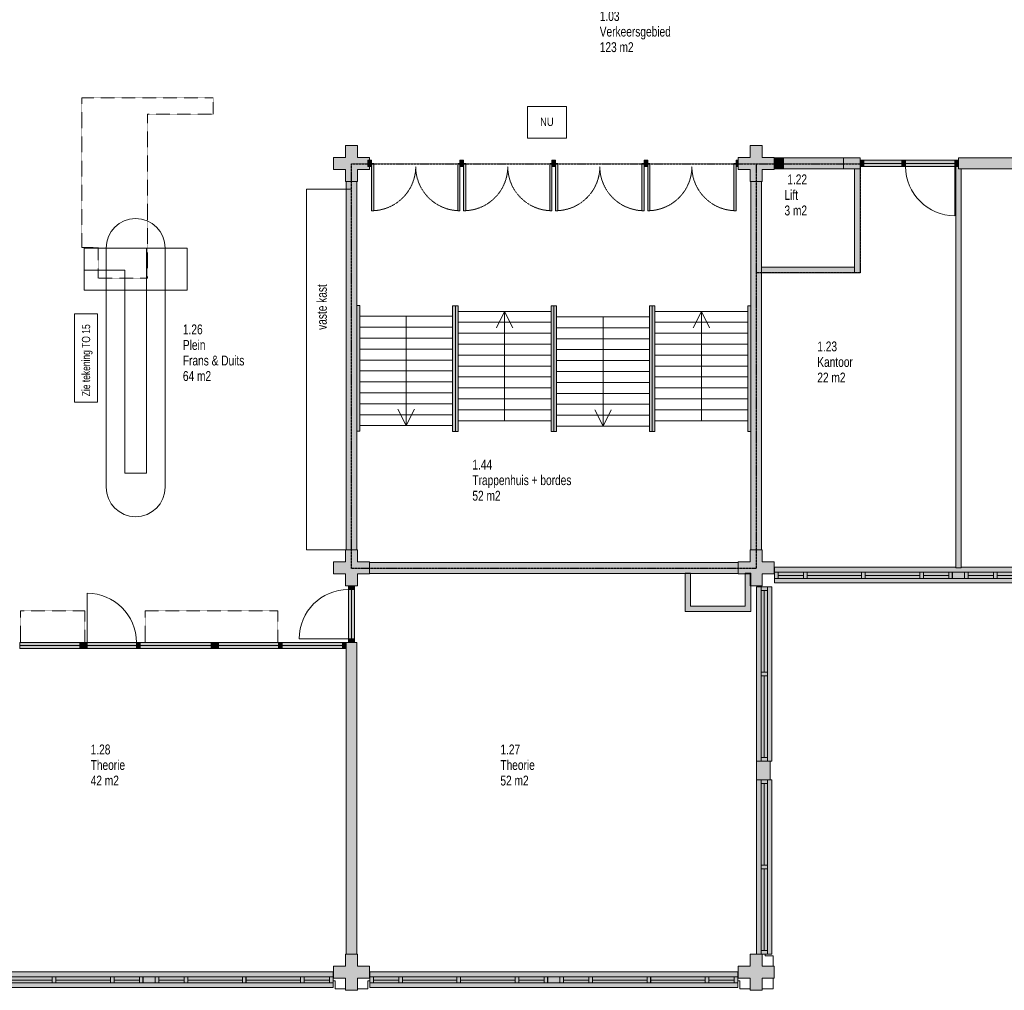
# Model space of a CAD drawing. Header units: millimetres. Extents: x 73705 to 433105, y 109410 to 279410.
# Tile 51 of 90: x 237214 to 255219, y 212035 to 229795. Entities that reach past the tile are written whole.
import ezdxf

# ---------------------------------------------------------------- set-up
doc = ezdxf.new("R2010")
doc.units = ezdxf.units.MM
for name, pattern in [('brand  WBDBO 30 min', [11, 4, -1, 2, -1, 2, -1]), ('Overhead', [2.5, 1.5, -1]), ('Stippel', [1.53, 1, -0.53])]:
    doc.linetypes.add(name, pattern=pattern)
for name, color, linetype, lineweight in [('A-DETL', 90, 'Continuous', 9), ('A-DETL-DEMO', 6, 'Stippel', 9), ('A-DETL-GENF', 92, 'Continuous', 9), ('A-DETL-THIN', 151, 'Continuous', 9), ('A-FLOR-OVHD', 1, 'Overhead', 9), ('G-ANNO-TEXT', 231, 'Continuous', 9)]:
    doc.layers.add(name, color=color, linetype=linetype, lineweight=lineweight)
doc.styles.add('Arial Narrow', font='ARIALN.TTF', dxfattribs={"width": 0.9, "height": 180})
doc.styles.add('Arial Narrow_B', font='ARIALN.TTF', dxfattribs={"width": 0.9, "height": 180})
doc.styles.add('Arial Narrow_B_1', font='ARIALN.TTF', dxfattribs={"height": 150})
doc.styles.add('Arial Narrow_B_2', font='ARIALN.TTF', dxfattribs={"width": 0.9, "height": 150})

msp = doc.modelspace()

# ---------------------------------------------------------------- hatches: boundary and pattern name
at = {"layer": 'A-DETL-GENF'}
for color, points in [(7, [(243181.1, 226835), (243391.1, 226835), (243391.1, 227055), (243611.1, 227055), (243611.1, 227107.5), (243581, 227107.5), (243581, 227221.5), (243611.1, 227221.5), (243611.1, 227275), (243391.1, 227275), (243391.1, 227495), (243171.1, 227495), (243171.1, 227275), (242951.1, 227275), (242951.1, 227055), (243171.1, 227055), (243171.1, 226835)]), (7, [(250581.1, 226835), (250791.1, 226835), (250791.1, 227055), (251011.1, 227055), (251011.1, 227275), (250791.1, 227275), (250791.1, 227495), (250571.1, 227495), (250571.1, 227275), (250351.1, 227275), (250351.1, 227055), (250571.1, 227055), (250571.1, 226835)]), (7, [(251181.1, 227065), (251181.1, 227265), (251011.1, 227265), (251011.1, 227065)]), (7, [(251181.1, 227065), (252281.1, 227065), (252281.1, 227265), (251181.1, 227265)]), (7, [(252481.1, 227065), (252581.1, 227065), (252581.1, 227265), (252281.1, 227265), (252281.1, 227065)]), (7, [(254380.9, 227065), (257751.1, 227065), (257751.1, 227265), (254380.9, 227265), (254380.9, 227107.5)]), (7, [(243611.1, 227107.5), (243611.1, 227221.5), (243581, 227221.5), (243581, 227107.5)]), (7, [(243648, 227107.5), (243648, 227221.5), (243611.1, 227221.5), (243611.1, 227107.5)]), (7, [(243688, 226299.4), (243688, 227164.5), (243648, 227164.5), (243648, 226299.4)]), (7, [(245224.3, 226299.4), (245264.3, 226299.4), (245264.3, 227164.5), (245224.3, 227164.5), (245224.3, 226835)]), (7, [(245331.3, 227107.5), (245331.3, 227221.5), (245264.3, 227221.5), (245264.3, 227107.5)]), (7, [(245371.3, 226299.4), (245371.3, 227164.5), (245331.3, 227164.5), (245331.3, 226299.4)]), (7, [(246947.6, 226299.4), (246947.6, 227164.5), (246907.6, 227164.5), (246907.6, 226299.4), (246931.1, 226299.4)]), (7, [(247014.6, 227107.5), (247014.6, 227221.5), (246947.6, 227221.5), (246947.6, 227107.5)]), (7, [(247014.6, 226299.4), (247054.6, 226299.4), (247054.6, 227164.5), (247014.6, 227164.5), (247014.6, 226835)]), (7, [(248590.9, 226299.4), (248630.9, 226299.4), (248630.9, 227164.5), (248590.9, 227164.5), (248590.9, 227055)]), (7, [(248697.9, 227107.5), (248697.9, 227221.5), (248630.9, 227221.5), (248630.9, 227107.5)]), (7, [(248697.9, 226299.4), (248737.9, 226299.4), (248737.9, 227164.5), (248697.9, 227164.5), (248697.9, 227055)]), (7, [(250274.2, 226299.4), (250314.2, 226299.4), (250314.2, 227164.5), (250274.2, 227164.5), (250274.2, 227055)]), (7, [(250351.1, 227107.5), (250351.1, 227221.5), (250314.2, 227221.5), (250314.2, 227107.5)]), (7, [(252581.1, 225165), (252581.1, 227065), (252481.1, 227065), (252481.1, 225165)]), (7, [(252648.1, 227107.5), (252648.1, 227221.5), (252581.1, 227221.5), (252581.1, 227107.5)]), (7, [(253347.1, 227107.5), (253347.1, 227221.5), (252648.1, 227221.5), (252648.1, 227107.5)]), (7, [(253404.8, 227107.5), (253414.1, 227107.5), (253414.1, 227221.5), (253347.1, 227221.5), (253347.1, 227107.5)]), (7, [(254314.1, 227107.5), (254314.1, 227221.5), (253414.1, 227221.5), (253414.1, 227107.5)]), (7, [(254331.1, 227107.5), (254380.9, 227107.5), (254380.9, 227221.5), (254314.1, 227221.5), (254314.1, 227107.5)]), (7, [(254431.1, 219765), (254431.1, 227065), (254380.9, 227065), (254380.9, 227107.5), (254331.1, 227107.5), (254331.1, 219765)]), (7, [(243381.1, 220095), (243381.1, 226835), (243181.1, 226835), (243181.1, 220095)]), (7, [(250781.1, 220095), (250781.1, 226835), (250581.1, 226835), (250581.1, 220095)]), (7, [(250781.1, 225165), (252481.1, 225165), (252481.1, 225265), (250781.1, 225265)]), (7, [(243391.1, 222267), (243431.1, 222267), (243431.1, 224567), (243381.1, 224567), (243381.1, 222267)]), (7, [(245181.1, 222257), (245181.1, 224557), (245131.1, 224557), (245131.1, 222257)]), (7, [(245231.1, 222257), (245231.1, 224557), (245181.1, 224557), (245181.1, 222257)]), (7, [(246981.1, 222257), (246981.1, 224557), (246931.1, 224557), (246931.1, 222257)]), (7, [(247031.1, 222257), (247031.1, 224557), (246981.1, 224557), (246981.1, 222257)]), (7, [(248781.1, 222257), (248781.1, 224557), (248731.1, 224557), (248731.1, 222257)]), (7, [(248831.1, 222257), (248831.1, 224557), (248781.1, 224557), (248781.1, 222257)]), (7, [(250571.1, 222257), (250581.1, 222257), (250581.1, 224557), (250531.1, 224557), (250531.1, 222257)]), (7, [(243338.1, 219435), (243391.1, 219435), (243391.1, 219655), (243611.1, 219655), (243611.1, 219875), (243391.1, 219875), (243391.1, 220095), (243171.1, 220095), (243171.1, 219875), (242951.1, 219875), (242951.1, 219655), (243171.1, 219655), (243171.1, 219435), (243224.1, 219435)]), (7, [(250791.1, 219435), (250791.1, 219655), (251011.1, 219655), (251011.1, 219875), (250791.1, 219875), (250791.1, 220095), (250571.1, 220095), (250571.1, 219875), (250351.1, 219875), (250351.1, 219655), (250481.1, 219655), (250481.1, 219665.5), (250581.1, 219665), (250581.1, 219435)]), (7, [(243611.1, 219664.5), (249381.1, 219664.5), (249381.1, 219666), (249481.1, 219666), (249481.1, 219664.5), (250351.1, 219664.5), (250351.1, 219864.5), (243611.1, 219864.5)]), (254, [(250581.1, 218965.5), (250581.1, 219435), (250571.1, 219435), (250571.1, 219655), (250481.1, 219655), (250481.1, 219065.5), (249481.1, 219065.5), (249481.1, 219664.5), (249381.1, 219664.5), (249381.1, 218965.5), (250571.1, 218965.5)]), (7, [(256085.6, 219489), (257744.7, 219489), (257744.7, 219775), (254431.1, 219775), (254431.1, 219765), (254331.1, 219765), (254331.1, 219775), (251018.4, 219775), (251018.4, 219489), (255088.6, 219489)]), (7, [(251017.4, 219569), (251018.4, 219569), (251017.4, 219648.7)]), (7, [(243338.1, 219368), (243338.1, 219435), (243224.1, 219435), (243224.1, 219368)]), (7, [(243338.1, 218468), (243338.1, 219368), (243224.1, 219368), (243224.1, 218468)]), (254, [(250965.8, 216230), (250965.8, 219420), (250690.1, 219420), (250690.1, 216230), (250935.8, 216230)]), (7, [(243338.1, 218401), (243338.1, 218468), (243224.1, 218468), (243224.1, 218401)]), (7, [(238313.6, 218287), (238313.6, 218401), (237214.1, 218401), (237214.1, 218287)]), (7, [(238380.6, 218287), (238380.6, 218401), (238313.6, 218401), (238313.6, 218287)]), (7, [(238447.6, 218287), (238447.6, 218401), (238380.6, 218401), (238380.6, 218287)]), (7, [(239347.6, 218287), (239347.6, 218401), (238447.6, 218401), (238447.6, 218287)]), (7, [(239414.6, 218287), (239414.6, 218401), (239347.6, 218401), (239347.6, 218287)]), (7, [(240713.6, 218287), (240713.6, 218401), (239414.6, 218401), (239414.6, 218287)]), (7, [(240780.6, 218287), (240780.6, 218401), (240713.6, 218401), (240713.6, 218287)]), (7, [(240847.6, 218287), (240847.6, 218401), (240780.6, 218401), (240780.6, 218287)]), (7, [(240847.6, 218287), (241947.1, 218287), (241947.1, 218401), (240847.6, 218401)]), (7, [(242014.1, 218287), (242014.1, 218401), (241947.1, 218401), (241947.1, 218287)]), (7, [(242951.1, 218287), (243114.1, 218287), (243114.1, 218401), (242014.1, 218401), (242014.1, 218287)]), (7, [(243171.1, 218287), (243181.1, 218287), (243181.1, 218401), (243114.1, 218401), (243114.1, 218287)]), (7, [(243381.1, 212695), (243381.1, 218401), (243181.1, 218401), (243181.1, 212695)]), (7, [(250771.8, 215885), (250935.8, 215885), (250935.8, 216230), (250690.1, 216230), (250690.1, 215885)]), (254, [(250965.8, 212695), (250965.8, 215885), (250690.1, 215885), (250690.1, 212695), (250885.8, 212695)]), (7, [(243391.1, 212035), (243391.1, 212255), (243611.1, 212255), (243611.1, 212475), (243391.1, 212475), (243391.1, 212695), (243171.1, 212695), (243171.1, 212475), (242951.1, 212475), (242951.1, 212255), (243171.1, 212255), (243171.1, 212035)]), (7, [(250791.1, 212035), (250791.1, 212255), (251011.1, 212255), (251011.1, 212475), (250791.1, 212475), (250791.1, 212695), (250571.1, 212695), (250571.1, 212475), (250351.1, 212475), (250351.1, 212255), (250571.1, 212255), (250571.1, 212035)]), (7, [(236218.4, 212089), (242944.7, 212089), (242944.7, 212375), (236218.4, 212375), (236218.4, 212169)]), (7, [(243618.4, 212089), (250344.7, 212089), (250344.7, 212375), (243618.4, 212375), (243618.4, 212169)]), (7, [(243617.4, 212169), (243618.4, 212169), (243617.4, 212248.7)])]:
    msp.add_hatch(color=color, dxfattribs=at).paths.add_polyline_path(points)
h = msp.add_hatch(color=254, dxfattribs=at)
h.paths.add_polyline_path([(250571.1, 219435), (250581.1, 219435), (250581.1, 219665.5), (250481.1, 219664.5), (250481.1, 219655), (250571.1, 219655), (250571.1, 219605.5)])
h.paths.add_polyline_path([(249481.1, 219664.5), (249481.1, 219666), (249381.1, 219666), (249381.3, 219664.5)])

# ---------------------------------------------------------------- linework, layer by layer
at = {"layer": 'A-DETL'}
for p, q in [((246499.2, 228205.5), (247214, 228205.5)), ((246499.2, 227625.4), (246499.2, 228205.5)), ((247214, 228205.5), (247214, 227625.4)), ((247214, 227625.4), (246499.2, 227625.4)), ((238393.7, 225614.5), (238393.7, 224842.5)), ((240273.7, 225614.5), (238393.7, 225614.5)), ((238793.7, 221240.9), (238793.7, 225614.5)), ((239133.7, 225614.5), (239533.7, 225614.5)), ((239533.7, 225614.5), (239533.7, 221497.1)), ((239873.7, 221240.9), (239873.7, 225614.5)), ((240273.7, 224842.5), (240273.7, 225614.5)), ((239133.7, 225214.5), (238393.7, 225214.5)), ((239133.7, 221497.1), (239133.7, 225214.5)), ((238393.7, 224842.5), (240273.7, 224842.5)), ((245131.1, 224367), (243431.1, 224367)), ((244281.1, 222367), (244281.1, 224367)), ((246931.1, 224457), (245231.1, 224457)), ((246081.1, 224457), (245931.1, 224157)), ((246081.1, 224457), (246081.1, 222457)), ((246231.1, 224157), (246081.1, 224457)), ((248731.1, 224357), (247031.1, 224357)), ((247881.1, 222357), (247881.1, 224357)), ((250531.1, 224457), (248831.1, 224457)), ((249681.1, 224457), (249531.1, 224157)), ((249681.1, 224457), (249681.1, 222457)), ((249831.1, 224157), (249681.1, 224457)), ((245131.1, 224167), (243431.1, 224167)), ((246931.1, 224257), (245231.1, 224257)), ((250531.1, 224257), (248831.1, 224257)), ((246931.1, 224057), (245231.1, 224057)), ((248731.1, 224157), (247031.1, 224157)), ((250531.1, 224057), (248831.1, 224057)), ((245131.1, 223967), (243431.1, 223967)), ((246931.1, 223857), (245231.1, 223857)), ((248731.1, 223957), (247031.1, 223957)), ((250531.1, 223857), (248831.1, 223857)), ((245131.1, 223767), (243431.1, 223767)), ((246931.1, 223657), (245231.1, 223657)), ((248731.1, 223757), (247031.1, 223757)), ((250531.1, 223657), (248831.1, 223657)), ((245131.1, 223567), (243431.1, 223567)), ((246931.1, 223457), (245231.1, 223457)), ((248731.1, 223557), (247031.1, 223557)), ((250531.1, 223457), (248831.1, 223457)), ((245131.1, 223367), (243431.1, 223367)), ((248731.1, 223357), (247031.1, 223357)), ((245131.1, 223167), (243431.1, 223167)), ((246931.1, 223257), (245231.1, 223257)), ((248731.1, 223157), (247031.1, 223157)), ((250531.1, 223257), (248831.1, 223257)), ((245131.1, 222967), (243431.1, 222967)), ((246931.1, 223057), (245231.1, 223057)), ((248731.1, 222957), (247031.1, 222957)), ((250531.1, 223057), (248831.1, 223057)), ((245131.1, 222767), (243431.1, 222767)), ((246931.1, 222857), (245231.1, 222857)), ((248731.1, 222757), (247031.1, 222757)), ((250531.1, 222857), (248831.1, 222857)), ((245131.1, 222567), (243431.1, 222567)), ((244131.1, 222667), (244281.1, 222367)), ((244281.1, 222367), (244431.1, 222667)), ((246931.1, 222657), (245231.1, 222657)), ((248731.1, 222557), (247031.1, 222557)), ((247731.1, 222657), (247881.1, 222357)), ((247881.1, 222357), (248031.1, 222657)), ((250531.1, 222657), (248831.1, 222657)), ((245131.1, 222367), (243431.1, 222367)), ((246931.1, 222457), (245231.1, 222457)), ((250531.1, 222457), (248831.1, 222457)), ((248731.1, 222357), (247031.1, 222357)), ((239533.7, 221497.1), (239133.7, 221497.1)), ((251084.4, 219683), (251017.4, 219683)), ((251017.4, 219683), (251017.4, 219569)), ((254331.1, 219775), (251018.4, 219775)), ((251018.4, 219775), (251018.4, 219489)), ((251084.4, 219569), (251084.4, 219683)), ((251546.2, 219683), (251084.4, 219683)), ((251084.4, 219683), (251084.4, 219569)), ((251613.2, 219683), (251546.2, 219683)), ((251546.2, 219683), (251546.2, 219569)), ((251546.2, 219569), (251546.2, 219683)), ((252610.2, 219683), (251613.2, 219683)), ((251613.2, 219683), (251613.2, 219569)), ((251613.2, 219569), (251613.2, 219683)), ((252676.6, 219683), (252609.6, 219683)), ((252609.6, 219683), (252609.6, 219569)), ((252610.2, 219569), (252610.2, 219683)), ((252676.6, 219569), (252676.6, 219683)), ((253673.6, 219683), (252676.6, 219683)), ((252676.6, 219683), (252676.6, 219569)), ((253673.6, 219569), (253673.6, 219683)), ((253740.6, 219683), (253673.6, 219683)), ((253673.6, 219683), (253673.6, 219569)), ((253740.6, 219569), (253740.6, 219683)), ((254202.4, 219683), (253740.6, 219683)), ((253740.6, 219683), (253740.6, 219569)), ((254269.4, 219683), (254202.4, 219683)), ((254202.4, 219683), (254202.4, 219569)), ((254202.4, 219569), (254202.4, 219683)), ((254492.8, 219683), (254268.1, 219683)), ((254268.1, 219683), (254268.1, 219569)), ((254269.4, 219569), (254269.4, 219683)), ((257744.7, 219775), (254431.1, 219775)), ((254559.8, 219683), (254492.8, 219683)), ((254492.8, 219683), (254492.8, 219569)), ((254492.8, 219569), (254492.8, 219683)), ((254559.8, 219569), (254559.8, 219683)), ((255021.6, 219683), (254559.8, 219683)), ((254559.8, 219683), (254559.8, 219569)), ((255088.6, 219683), (255021.6, 219683)), ((255021.6, 219683), (255021.6, 219569)), ((255021.6, 219569), (255021.6, 219683)), ((256085.6, 219683), (255088.6, 219683)), ((255088.6, 219683), (255088.6, 219569)), ((255088.6, 219569), (255088.6, 219683)), ((251017.4, 219569), (251084.4, 219569)), ((251018.4, 219489), (257744.7, 219489)), ((251084.4, 219569), (251546.2, 219569)), ((251546.2, 219569), (251613.2, 219569)), ((251613.2, 219569), (252610.2, 219569)), ((252609.6, 219569), (252676.6, 219569)), ((252676.6, 219569), (253673.6, 219569)), ((253673.6, 219569), (253740.6, 219569)), ((253740.6, 219569), (254202.4, 219569)), ((254202.4, 219569), (254269.4, 219569)), ((254268.1, 219569), (254492.8, 219569)), ((254492.8, 219569), (254559.8, 219569)), ((254559.8, 219569), (255021.6, 219569)), ((255021.6, 219569), (255088.6, 219569)), ((255088.6, 219569), (256085.6, 219569)), ((250965.8, 219420), (250690.1, 219420)), ((250690.1, 219420), (250690.1, 216230)), ((250885.8, 219420), (250771.8, 219420)), ((250771.8, 219420), (250771.8, 219353)), ((250771.8, 219353), (250885.8, 219353)), ((250885.8, 219353), (250771.8, 219353)), ((250771.8, 219353), (250771.8, 217858.5)), ((250885.8, 219353), (250885.8, 219420)), ((250885.8, 217858.5), (250885.8, 219353)), ((250965.8, 216230), (250965.8, 219420)), ((250885.8, 217858.5), (250771.8, 217858.5)), ((250771.8, 217858.5), (250771.8, 217791.5)), ((250771.8, 217858.5), (250885.8, 217858.5)), ((250771.8, 217791.5), (250885.8, 217791.5)), ((250885.8, 217791.5), (250771.8, 217791.5)), ((250771.8, 217791.5), (250771.8, 216297)), ((250885.8, 217791.5), (250885.8, 217858.5)), ((250885.8, 216297), (250885.8, 217791.5)), ((250885.8, 216297), (250771.8, 216297)), ((250771.8, 216297), (250771.8, 216230)), ((250771.8, 216297), (250885.8, 216297)), ((250885.8, 216230), (250885.8, 216297)), ((250935.8, 216230), (250965.8, 216230)), ((250690.1, 215885), (250690.1, 212695)), ((250771.8, 215885), (250771.8, 215818)), ((250885.8, 215818), (250885.8, 215885)), ((250965.8, 215885), (250935.8, 215885)), ((250965.8, 212695), (250965.8, 215885)), ((250771.8, 215818), (250885.8, 215818)), ((250885.8, 215818), (250771.8, 215818)), ((250771.8, 215818), (250771.8, 214323.5)), ((250885.8, 214323.5), (250885.8, 215818)), ((250885.8, 214323.5), (250771.8, 214323.5)), ((250771.8, 214323.5), (250771.8, 214256.5)), ((250771.8, 214323.5), (250885.8, 214323.5)), ((250885.8, 214256.5), (250885.8, 214323.5)), ((250771.8, 214256.5), (250885.8, 214256.5)), ((250885.8, 214256.5), (250771.8, 214256.5)), ((250771.8, 214256.5), (250771.8, 212762)), ((250885.8, 212762), (250885.8, 214256.5)), ((250690.1, 212695), (250965.8, 212695)), ((250885.8, 212762), (250771.8, 212762)), ((250771.8, 212762), (250771.8, 212695)), ((250771.8, 212762), (250885.8, 212762)), ((250771.8, 212695), (250885.8, 212695)), ((250846.1, 212702.4), (250846.1, 212665.5)), ((250846.1, 212665.5), (250994.1, 212665.5)), ((250885.8, 212695), (250885.8, 212762)), ((250994.1, 212665.5), (250994.1, 212475)), ((242944.7, 212375), (236218.4, 212375)), ((237810.2, 212283), (236813.2, 212283)), ((237876.6, 212283), (237809.6, 212283)), ((237809.6, 212283), (237809.6, 212169)), ((237810.2, 212169), (237810.2, 212283)), ((237876.6, 212169), (237876.6, 212283)), ((238873.6, 212283), (237876.6, 212283)), ((237876.6, 212283), (237876.6, 212169)), ((238873.6, 212169), (238873.6, 212283)), ((238940.6, 212283), (238873.6, 212283)), ((238873.6, 212283), (238873.6, 212169)), ((238940.6, 212169), (238940.6, 212283)), ((239402.4, 212283), (238940.6, 212283)), ((238940.6, 212283), (238940.6, 212169)), ((239469.4, 212283), (239402.4, 212283)), ((239402.4, 212283), (239402.4, 212169)), ((239402.4, 212169), (239402.4, 212283)), ((239692.8, 212283), (239468.1, 212283)), ((239468.1, 212283), (239468.1, 212169)), ((239469.4, 212169), (239469.4, 212283)), ((239759.8, 212283), (239692.8, 212283)), ((239692.8, 212283), (239692.8, 212169)), ((239692.8, 212169), (239692.8, 212283)), ((239759.8, 212169), (239759.8, 212283)), ((240221.6, 212283), (239759.8, 212283)), ((239759.8, 212283), (239759.8, 212169)), ((240288.6, 212283), (240221.6, 212283)), ((240221.6, 212283), (240221.6, 212169)), ((240221.6, 212169), (240221.6, 212283)), ((241285.6, 212283), (240288.6, 212283)), ((240288.6, 212283), (240288.6, 212169)), ((240288.6, 212169), (240288.6, 212283)), ((241352.6, 212283), (241285.6, 212283)), ((241285.6, 212283), (241285.6, 212169)), ((241285.6, 212169), (241285.6, 212283)), ((242348.9, 212283), (241351.9, 212283)), ((241351.9, 212283), (241351.9, 212169)), ((241352.6, 212169), (241352.6, 212283)), ((242348.9, 212169), (242348.9, 212283)), ((242415.9, 212283), (242348.9, 212283)), ((242348.9, 212283), (242348.9, 212169)), ((242415.9, 212169), (242415.9, 212283)), ((242877.7, 212283), (242415.9, 212283)), ((242415.9, 212283), (242415.9, 212169)), ((242944.7, 212283), (242877.7, 212283)), ((242877.7, 212283), (242877.7, 212169)), ((242877.7, 212169), (242877.7, 212283)), ((242944.7, 212089), (242944.7, 212375)), ((242944.7, 212169), (242944.7, 212283)), ((243684.4, 212283), (243617.4, 212283)), ((243617.4, 212283), (243617.4, 212169)), ((250344.7, 212375), (243618.4, 212375)), ((243618.4, 212375), (243618.4, 212089)), ((243684.4, 212169), (243684.4, 212283)), ((244146.2, 212283), (243684.4, 212283)), ((243684.4, 212283), (243684.4, 212169)), ((244213.2, 212283), (244146.2, 212283)), ((244146.2, 212283), (244146.2, 212169)), ((244146.2, 212169), (244146.2, 212283)), ((245210.2, 212283), (244213.2, 212283)), ((244213.2, 212283), (244213.2, 212169)), ((244213.2, 212169), (244213.2, 212283)), ((245276.6, 212283), (245209.6, 212283)), ((245209.6, 212283), (245209.6, 212169)), ((245210.2, 212169), (245210.2, 212283)), ((245276.6, 212169), (245276.6, 212283)), ((246273.6, 212283), (245276.6, 212283)), ((245276.6, 212283), (245276.6, 212169)), ((246273.6, 212169), (246273.6, 212283)), ((246340.6, 212283), (246273.6, 212283)), ((246273.6, 212283), (246273.6, 212169)), ((246340.6, 212169), (246340.6, 212283)), ((246802.4, 212283), (246340.6, 212283)), ((246340.6, 212283), (246340.6, 212169)), ((246869.4, 212283), (246802.4, 212283)), ((246802.4, 212283), (246802.4, 212169)), ((246802.4, 212169), (246802.4, 212283)), ((247092.8, 212283), (246868.1, 212283)), ((246868.1, 212283), (246868.1, 212169)), ((246869.4, 212169), (246869.4, 212283)), ((247159.8, 212283), (247092.8, 212283)), ((247092.8, 212283), (247092.8, 212169)), ((247092.8, 212169), (247092.8, 212283)), ((247159.8, 212169), (247159.8, 212283)), ((247621.6, 212283), (247159.8, 212283)), ((247159.8, 212283), (247159.8, 212169)), ((247688.6, 212283), (247621.6, 212283)), ((247621.6, 212283), (247621.6, 212169)), ((247621.6, 212169), (247621.6, 212283)), ((248685.6, 212283), (247688.6, 212283)), ((247688.6, 212283), (247688.6, 212169)), ((247688.6, 212169), (247688.6, 212283)), ((248752.6, 212283), (248685.6, 212283)), ((248685.6, 212283), (248685.6, 212169)), ((248685.6, 212169), (248685.6, 212283)), ((249748.9, 212283), (248751.9, 212283)), ((248751.9, 212283), (248751.9, 212169)), ((248752.6, 212169), (248752.6, 212283)), ((249748.9, 212169), (249748.9, 212283)), ((249815.9, 212283), (249748.9, 212283)), ((249748.9, 212283), (249748.9, 212169)), ((249815.9, 212169), (249815.9, 212283)), ((250277.7, 212283), (249815.9, 212283)), ((249815.9, 212283), (249815.9, 212169)), ((250344.7, 212283), (250277.7, 212283)), ((250277.7, 212283), (250277.7, 212169)), ((250277.7, 212169), (250277.7, 212283)), ((250344.7, 212089), (250344.7, 212375)), ((250344.7, 212169), (250344.7, 212283)), ((236813.2, 212169), (237810.2, 212169)), ((237809.6, 212169), (237876.6, 212169)), ((237876.6, 212169), (238873.6, 212169)), ((238873.6, 212169), (238940.6, 212169)), ((238940.6, 212169), (239402.4, 212169)), ((239402.4, 212169), (239469.4, 212169)), ((239468.1, 212169), (239692.8, 212169)), ((239692.8, 212169), (239759.8, 212169)), ((239759.8, 212169), (240221.6, 212169)), ((240221.6, 212169), (240288.6, 212169)), ((240288.6, 212169), (241285.6, 212169)), ((241285.6, 212169), (241352.6, 212169)), ((241351.9, 212169), (242348.9, 212169)), ((242348.9, 212169), (242415.9, 212169)), ((242415.9, 212169), (242877.7, 212169)), ((242877.7, 212169), (242944.7, 212169)), ((242943.7, 212210), (242980.6, 212210)), ((242980.6, 212210), (242980.6, 212062)), ((243618.4, 212210), (243581.6, 212210)), ((243581.6, 212210), (243581.6, 212062)), ((243617.4, 212169), (243684.4, 212169)), ((243684.4, 212169), (244146.2, 212169)), ((244146.2, 212169), (244213.2, 212169)), ((244213.2, 212169), (245210.2, 212169)), ((245209.6, 212169), (245276.6, 212169)), ((245276.6, 212169), (246273.6, 212169)), ((246273.6, 212169), (246340.6, 212169)), ((246340.6, 212169), (246802.4, 212169)), ((246802.4, 212169), (246869.4, 212169)), ((246868.1, 212169), (247092.8, 212169)), ((247092.8, 212169), (247159.8, 212169)), ((247159.8, 212169), (247621.6, 212169)), ((247621.6, 212169), (247688.6, 212169)), ((247688.6, 212169), (248685.6, 212169)), ((248685.6, 212169), (248752.6, 212169)), ((248751.9, 212169), (249748.9, 212169)), ((249748.9, 212169), (249815.9, 212169)), ((249815.9, 212169), (250277.7, 212169)), ((250277.7, 212169), (250344.7, 212169)), ((250343.7, 212210), (250380.6, 212210)), ((250380.6, 212210), (250380.6, 212062)), ((250994.1, 212062), (250994.1, 212255)), ((236218.4, 212089), (242944.7, 212089)), ((242980.6, 212062), (243171.1, 212062)), ((243581.6, 212062), (243391.1, 212062)), ((243618.4, 212089), (250344.7, 212089)), ((250380.6, 212062), (250571.1, 212062)), ((250994.1, 212062), (250791.1, 212062))]:
    msp.add_line(p, q, dxfattribs=at)
at = {"layer": 'A-DETL', "linetype": 'brand  WBDBO 30 min', "lineweight": 30}
for p, q in [((243281.1, 227158), (252581.1, 227158)), ((243281.1, 219755), (243281.1, 227158)), ((250681.1, 227158), (250681.1, 219755)), ((252581.1, 227158), (252581.1, 225165)), ((252581.1, 225165), (250681.1, 225165)), ((250681.1, 219755), (243281.1, 219755))]:
    msp.add_line(p, q, dxfattribs=at)
at = {"layer": 'A-DETL'}
for centre, start, end in [((239333.7, 225614.5), 0, 180), ((239333.7, 221240.9), 180, 0)]:
    msp.add_arc(centre, 540, start, end, dxfattribs=at)
at = {"layer": 'A-DETL-DEMO'}
for p, q in [((240751.1, 228365), (238351.1, 228365)), ((238351.1, 228365), (238351.1, 225627)), ((240751.1, 228065), (240751.1, 228365)), ((239551.1, 225065), (239551.1, 228065)), ((239551.1, 228065), (240751.1, 228065)), ((238351.1, 225627), (238651.1, 225627)), ((238651.1, 225627), (238651.1, 225065)), ((238651.1, 225065), (239551.1, 225065)), ((237230.1, 218401), (237230.1, 218976)), ((237230.1, 218976), (238408.1, 218976)), ((238408.1, 218976), (238408.1, 218401)), ((239509.1, 218401), (239509.1, 218976)), ((239509.1, 218976), (241932.1, 218976)), ((241932.1, 218976), (241932.1, 218401))]:
    msp.add_line(p, q, dxfattribs=at)
at = {"layer": 'A-DETL-THIN'}
for p, q in [((243171.1, 227495), (243171.1, 227275)), ((243391.1, 227495), (243171.1, 227495)), ((243391.1, 227275), (243391.1, 227495)), ((250571.1, 227495), (250571.1, 227275)), ((250791.1, 227495), (250571.1, 227495)), ((250791.1, 227275), (250791.1, 227495)), ((243171.1, 227275), (242951.1, 227275)), ((242951.1, 227275), (242951.1, 227055)), ((243611.1, 227275), (243391.1, 227275)), ((243611.1, 227055), (243611.1, 227275)), ((250571.1, 227275), (250351.1, 227275)), ((250351.1, 227275), (250351.1, 227055)), ((251011.1, 227275), (250791.1, 227275)), ((251011.1, 227265), (251011.1, 227275)), ((251181.1, 227265), (251011.1, 227265)), ((251011.1, 227265), (251011.1, 227065)), ((252281.1, 227265), (251181.1, 227265)), ((251181.1, 227265), (251181.1, 227065)), ((252581.1, 227265), (252281.1, 227265)), ((252281.1, 227065), (252281.1, 227265)), ((252581.1, 227065), (252581.1, 227265)), ((257751.1, 227265), (254380.9, 227265)), ((254380.9, 227265), (254380.9, 227065)), ((242951.1, 227055), (243171.1, 227055)), ((243171.1, 227055), (243171.1, 226835)), ((243391.1, 226835), (243391.1, 227055)), ((243391.1, 227055), (243611.1, 227055)), ((243581, 227221.5), (243581, 227107.5)), ((243648, 227221.5), (243581, 227221.5)), ((243581, 227107.5), (243648, 227107.5)), ((243648, 227107.5), (243648, 227221.5)), ((243688, 227164.5), (243648, 227164.5)), ((243648, 227164.5), (243648, 226299.4)), ((243688, 226299.4), (243688, 227164.5)), ((245264.3, 227164.5), (245224.3, 227164.5)), ((245224.3, 227164.5), (245224.3, 226299.4)), ((245264.3, 227221.5), (245264.3, 227107.5)), ((245331.3, 227221.5), (245264.3, 227221.5)), ((245264.3, 226299.4), (245264.3, 227164.5)), ((245264.3, 227107.5), (245331.3, 227107.5)), ((245331.3, 227107.5), (245331.3, 227221.5)), ((245371.3, 227164.5), (245331.3, 227164.5)), ((245331.3, 227164.5), (245331.3, 226299.4)), ((245371.3, 226299.4), (245371.3, 227164.5)), ((246947.6, 227164.5), (246907.6, 227164.5)), ((246907.6, 227164.5), (246907.6, 226299.4)), ((246947.6, 227221.5), (246947.6, 227107.5)), ((247014.6, 227221.5), (246947.6, 227221.5)), ((246947.6, 226299.4), (246947.6, 227164.5)), ((246947.6, 227107.5), (247014.6, 227107.5)), ((247014.6, 227107.5), (247014.6, 227221.5)), ((247054.6, 227164.5), (247014.6, 227164.5)), ((247014.6, 227164.5), (247014.6, 226299.4)), ((247054.6, 226299.4), (247054.6, 227164.5)), ((248630.9, 227164.5), (248590.9, 227164.5)), ((248590.9, 227164.5), (248590.9, 226299.4)), ((248630.9, 227221.5), (248630.9, 227107.5)), ((248697.9, 227221.5), (248630.9, 227221.5)), ((248630.9, 226299.4), (248630.9, 227164.5)), ((248630.9, 227107.5), (248697.9, 227107.5)), ((248697.9, 227107.5), (248697.9, 227221.5)), ((248737.9, 227164.5), (248697.9, 227164.5)), ((248697.9, 227164.5), (248697.9, 226299.4)), ((248737.9, 226299.4), (248737.9, 227164.5)), ((250314.2, 227164.5), (250274.2, 227164.5)), ((250274.2, 227164.5), (250274.2, 226299.4)), ((250314.2, 227221.5), (250314.2, 227107.5)), ((250351.1, 227221.5), (250314.2, 227221.5)), ((250314.2, 226299.4), (250314.2, 227164.5)), ((250314.2, 227107.5), (250351.1, 227107.5)), ((250351.1, 227107.5), (250351.1, 227221.5)), ((250351.1, 227055), (250571.1, 227055)), ((250571.1, 227055), (250571.1, 226835)), ((250791.1, 226835), (250791.1, 227055)), ((250791.1, 227055), (251011.1, 227055)), ((251011.1, 227055), (251011.1, 227065)), ((251011.1, 227065), (251181.1, 227065)), ((251181.1, 227065), (252281.1, 227065)), ((252281.1, 227065), (252581.1, 227065)), ((252481.1, 227065), (252481.1, 225265)), ((252648.1, 227221.5), (252581.1, 227221.5)), ((252581.1, 227221.5), (252581.1, 227107.5)), ((252581.1, 227107.5), (252648.1, 227107.5)), ((252581.1, 225165), (252581.1, 227065)), ((252648.1, 227107.5), (252648.1, 227221.5)), ((253347.1, 227221.5), (252648.1, 227221.5)), ((252648.1, 227221.5), (252648.1, 227107.5)), ((252648.1, 227164.5), (253347.1, 227164.5)), ((252648.1, 227107.5), (253347.1, 227107.5)), ((253347.1, 227107.5), (253347.1, 227221.5)), ((253347.1, 227221.5), (253347.1, 227107.5)), ((253414.1, 227221.5), (253347.1, 227221.5)), ((253347.1, 227107.5), (253414.1, 227107.5)), ((253414.1, 227107.5), (253414.1, 227221.5)), ((253414.1, 227221.5), (253414.1, 227107.5)), ((254314.1, 227221.5), (253414.1, 227221.5)), ((254314.1, 227164.5), (253414.1, 227164.5)), ((253414.1, 227107.5), (254314.1, 227107.5)), ((254314.1, 227107.5), (254314.1, 227221.5)), ((254314.1, 227221.5), (254314.1, 227107.5)), ((254380.9, 227221.5), (254314.1, 227221.5)), ((254314.1, 227107.5), (254380.9, 227107.5)), ((254314.1, 227107.5), (254314.1, 226207.5)), ((254331.1, 227107.5), (254331.1, 219765)), ((254380.9, 227107.5), (254331.1, 227107.5)), ((254380.9, 227065), (257751.1, 227065)), ((254431.1, 219765), (254431.1, 227065)), ((243281.1, 226695), (242461.1, 226695)), ((242461.1, 226695), (242461.1, 220095)), ((243171.1, 226835), (243181.1, 226835)), ((243181.1, 226835), (243181.1, 220095)), ((243381.1, 226835), (243181.1, 226835)), ((243381.1, 226835), (243391.1, 226835)), ((243381.1, 220095), (243381.1, 226835)), ((250571.1, 226835), (250581.1, 226835)), ((250581.1, 226835), (250581.1, 220095)), ((250781.1, 226835), (250581.1, 226835)), ((250781.1, 226835), (250791.1, 226835)), ((250781.1, 225265), (250781.1, 226835)), ((243648, 226299.4), (243688, 226299.4)), ((245224.3, 226299.4), (245264.3, 226299.4)), ((245331.3, 226299.4), (245371.3, 226299.4)), ((246907.6, 226299.4), (246947.6, 226299.4)), ((247014.6, 226299.4), (247054.6, 226299.4)), ((248590.9, 226299.4), (248630.9, 226299.4)), ((248697.9, 226299.4), (248737.9, 226299.4)), ((250274.2, 226299.4), (250314.2, 226299.4)), ((252481.1, 225265), (250781.1, 225265)), ((250781.1, 225265), (250781.1, 225165)), ((252481.1, 225165), (252481.1, 225265)), ((250781.1, 220095), (250781.1, 225165)), ((250781.1, 225165), (252481.1, 225165)), ((252481.1, 225165), (252581.1, 225165)), ((243381.1, 224567), (243381.1, 222267)), ((243431.1, 224567), (243381.1, 224567)), ((243431.1, 222267), (243431.1, 224567)), ((245131.1, 224557), (245131.1, 222257)), ((245181.1, 224557), (245131.1, 224557)), ((245181.1, 224557), (245181.1, 222257)), ((245231.1, 224557), (245181.1, 224557)), ((245181.1, 222257), (245181.1, 224557)), ((245231.1, 222257), (245231.1, 224557)), ((246931.1, 224557), (246931.1, 222257)), ((246981.1, 224557), (246931.1, 224557)), ((246981.1, 224557), (246981.1, 222257)), ((247031.1, 224557), (246981.1, 224557)), ((246981.1, 222257), (246981.1, 224557)), ((247031.1, 222257), (247031.1, 224557)), ((248731.1, 224557), (248731.1, 222257)), ((248781.1, 224557), (248731.1, 224557)), ((248781.1, 224557), (248781.1, 222257)), ((248831.1, 224557), (248781.1, 224557)), ((248781.1, 222257), (248781.1, 224557)), ((248831.1, 222257), (248831.1, 224557)), ((250531.1, 224557), (250531.1, 222257)), ((250581.1, 224557), (250531.1, 224557)), ((250581.1, 222257), (250581.1, 224557)), ((243381.1, 222267), (243431.1, 222267)), ((245131.1, 222257), (245181.1, 222257)), ((245181.1, 222257), (245231.1, 222257)), ((246931.1, 222257), (246981.1, 222257)), ((246981.1, 222257), (247031.1, 222257)), ((248731.1, 222257), (248781.1, 222257)), ((248781.1, 222257), (248831.1, 222257)), ((250531.1, 222257), (250581.1, 222257)), ((242461.1, 220095), (243281.1, 220095)), ((243171.1, 220095), (243171.1, 219875)), ((243181.1, 220095), (243171.1, 220095)), ((243181.1, 220095), (243381.1, 220095)), ((243391.1, 220095), (243381.1, 220095)), ((243391.1, 219875), (243391.1, 220095)), ((250571.1, 220095), (250571.1, 219875)), ((250581.1, 220095), (250571.1, 220095)), ((250581.1, 220095), (250781.1, 220095)), ((250791.1, 220095), (250781.1, 220095)), ((250791.1, 219875), (250791.1, 220095)), ((243171.1, 219875), (242951.1, 219875)), ((242951.1, 219875), (242951.1, 219655)), ((243611.1, 219875), (243391.1, 219875)), ((243611.1, 219864.5), (243611.1, 219875)), ((250351.1, 219864.5), (243611.1, 219864.5)), ((243611.1, 219864.5), (243611.1, 219664.5)), ((250571.1, 219875), (250351.1, 219875)), ((250351.1, 219875), (250351.1, 219864.5)), ((250351.1, 219664.5), (250351.1, 219864.5)), ((251011.1, 219875), (250791.1, 219875)), ((251011.1, 219655), (251011.1, 219875)), ((243611.1, 219655), (243611.1, 219664.5)), ((243611.1, 219664.5), (250351.1, 219664.5)), ((249481.1, 219666), (249381.1, 219666)), ((249381.1, 219666), (249381.1, 218965.5)), ((249481.1, 219065.5), (249481.1, 219666)), ((250351.1, 219664.5), (250351.1, 219655)), ((250581.1, 219665.5), (250481.1, 219665.5)), ((250481.1, 219665.5), (250481.1, 219065.5)), ((250581.1, 218965.5), (250581.1, 219665.5)), ((254331.1, 219765), (254431.1, 219765)), ((242951.1, 219655), (243171.1, 219655)), ((243171.1, 219655), (243171.1, 219435)), ((243391.1, 219435), (243391.1, 219655)), ((243391.1, 219655), (243611.1, 219655)), ((250351.1, 219655), (250571.1, 219655)), ((250571.1, 219655), (250571.1, 219435)), ((250791.1, 219435), (250791.1, 219655)), ((250791.1, 219655), (251011.1, 219655)), ((251084.4, 219623), (251546.2, 219623)), ((251613.2, 219623), (252610.2, 219623)), ((252676.6, 219623), (253673.6, 219623)), ((253740.6, 219623), (254202.4, 219623)), ((255021.6, 219623), (254559.8, 219623)), ((256085.6, 219623), (255088.6, 219623)), ((243171.1, 219435), (243391.1, 219435)), ((243338.1, 219435), (243224.1, 219435)), ((243224.1, 219435), (243224.1, 219368)), ((243224.1, 219368), (243338.1, 219368)), ((243338.1, 219368), (243224.1, 219368)), ((243224.1, 219368), (243224.1, 218468)), ((243281.1, 218468), (243281.1, 219368)), ((243338.1, 219368), (243338.1, 219435)), ((243338.1, 218468), (243338.1, 219368)), ((250571.1, 219435), (250791.1, 219435)), ((250828.8, 217858.5), (250828.8, 219353)), ((238447.6, 218401), (238447.6, 219301)), ((249381.1, 218965.5), (250581.1, 218965.5)), ((250481.1, 219065.5), (249481.1, 219065.5)), ((243224.1, 218468), (242324.1, 218468)), ((243224.1, 218468), (243338.1, 218468)), ((243338.1, 218468), (243224.1, 218468)), ((243224.1, 218468), (243224.1, 218401)), ((243338.1, 218401), (243338.1, 218468)), ((238313.6, 218401), (237214.1, 218401)), ((237214.1, 218401), (237214.1, 218287)), ((237214.1, 218344), (238314.1, 218344)), ((237214.1, 218287), (238313.6, 218287)), ((238380.6, 218401), (238313.6, 218401)), ((238313.6, 218401), (238313.6, 218287)), ((238313.6, 218287), (238313.6, 218401)), ((238313.6, 218287), (238380.6, 218287)), ((238380.6, 218287), (238380.6, 218401)), ((238447.6, 218401), (238380.6, 218401)), ((238380.6, 218401), (238380.6, 218287)), ((238380.6, 218287), (238447.6, 218287)), ((239347.6, 218401), (238447.6, 218401)), ((238447.6, 218401), (238447.6, 218287)), ((238447.6, 218287), (238447.6, 218401)), ((238447.6, 218344), (239347.6, 218344)), ((238447.6, 218287), (239347.6, 218287)), ((239414.6, 218401), (239347.6, 218401)), ((239347.6, 218401), (239347.6, 218287)), ((239347.6, 218287), (239347.6, 218401)), ((239347.6, 218287), (239414.6, 218287)), ((240713.6, 218401), (239414.6, 218401)), ((239414.6, 218401), (239414.6, 218287)), ((239414.6, 218287), (239414.6, 218401)), ((239414.6, 218344), (240713.6, 218344)), ((239414.6, 218287), (240713.6, 218287)), ((240780.6, 218401), (240713.6, 218401)), ((240713.6, 218401), (240713.6, 218287)), ((240713.6, 218287), (240713.6, 218401)), ((240713.6, 218287), (240780.6, 218287)), ((240780.6, 218287), (240780.6, 218401)), ((240847.6, 218401), (240780.6, 218401)), ((240780.6, 218401), (240780.6, 218287)), ((240780.6, 218287), (240847.6, 218287)), ((240847.6, 218287), (240847.6, 218401)), ((241947.1, 218401), (240847.6, 218401)), ((240847.6, 218401), (240847.6, 218287)), ((240847.6, 218344), (241947.1, 218344)), ((240847.6, 218287), (241947.1, 218287)), ((242014.1, 218401), (241947.1, 218401)), ((241947.1, 218401), (241947.1, 218287)), ((241947.1, 218287), (241947.1, 218401)), ((241947.1, 218287), (242014.1, 218287)), ((242014.1, 218287), (242014.1, 218401)), ((243114.1, 218401), (242014.1, 218401)), ((242014.1, 218401), (242014.1, 218287)), ((242014.1, 218344), (243114.1, 218344)), ((242014.1, 218287), (243114.1, 218287)), ((243181.1, 218401), (243114.1, 218401)), ((243114.1, 218401), (243114.1, 218287)), ((243114.1, 218287), (243114.1, 218401)), ((243114.1, 218287), (243181.1, 218287)), ((243181.1, 218401), (243181.1, 212695)), ((243381.1, 218401), (243181.1, 218401)), ((243181.1, 218287), (243181.1, 218401)), ((243381.1, 212695), (243381.1, 218401)), ((250828.8, 216297), (250828.8, 217791.5)), ((250690.1, 216230), (250690.1, 215885)), ((250935.8, 216230), (250690.1, 216230)), ((250935.8, 215885), (250935.8, 216230)), ((250690.1, 215885), (250935.8, 215885)), ((250828.8, 214323.5), (250828.8, 215818)), ((250828.8, 212762), (250828.8, 214256.5)), ((243171.1, 212695), (243171.1, 212475)), ((243181.1, 212695), (243171.1, 212695)), ((243181.1, 212695), (243381.1, 212695)), ((243391.1, 212695), (243381.1, 212695)), ((243391.1, 212475), (243391.1, 212695)), ((250571.1, 212695), (250571.1, 212475)), ((250791.1, 212695), (250571.1, 212695)), ((250791.1, 212475), (250791.1, 212695)), ((243171.1, 212475), (242951.1, 212475)), ((242951.1, 212475), (242951.1, 212255)), ((243611.1, 212475), (243391.1, 212475)), ((243611.1, 212255), (243611.1, 212475)), ((250571.1, 212475), (250351.1, 212475)), ((250351.1, 212475), (250351.1, 212255)), ((251011.1, 212475), (250791.1, 212475)), ((251011.1, 212255), (251011.1, 212475)), ((236813.2, 212223), (237810.2, 212223)), ((237876.6, 212223), (238873.6, 212223)), ((238940.6, 212223), (239402.4, 212223)), ((240221.6, 212223), (239759.8, 212223)), ((241285.6, 212223), (240288.6, 212223)), ((242348.9, 212223), (241351.9, 212223)), ((242877.7, 212223), (242415.9, 212223)), ((242951.1, 212255), (243171.1, 212255)), ((243171.1, 212255), (243171.1, 212035)), ((243391.1, 212035), (243391.1, 212255)), ((243391.1, 212255), (243611.1, 212255)), ((243684.4, 212223), (244146.2, 212223)), ((244213.2, 212223), (245210.2, 212223)), ((245276.6, 212223), (246273.6, 212223)), ((246340.6, 212223), (246802.4, 212223)), ((247621.6, 212223), (247159.8, 212223)), ((248685.6, 212223), (247688.6, 212223)), ((249748.9, 212223), (248751.9, 212223)), ((250277.7, 212223), (249815.9, 212223)), ((250351.1, 212255), (250571.1, 212255)), ((250571.1, 212255), (250571.1, 212035)), ((250791.1, 212035), (250791.1, 212255)), ((250791.1, 212255), (251011.1, 212255)), ((243171.1, 212035), (243391.1, 212035)), ((250571.1, 212035), (250791.1, 212035))]:
    msp.add_line(p, q, dxfattribs=at)
for centre, start, end in [((254314.1, 227107.5), 180, 270), ((243224.1, 218468), 90, 180), ((238447.6, 218401), 0, 90)]:
    msp.add_arc(centre, 900, start, end, dxfattribs=at)
at = {"layer": 'A-FLOR-OVHD'}
for centre, start, end in [((243648, 227107.5), 272.83706, 0), ((245264.3, 227107.5), 180, 267.16294), ((245331.3, 227107.5), 272.83706, 0), ((246947.6, 227107.5), 180, 267.16294), ((247014.6, 227107.5), 272.83706, 0), ((248630.9, 227107.5), 180, 267.16294), ((248697.9, 227107.5), 272.83706, 0), ((250314.2, 227107.5), 180, 267.16294)]:
    msp.add_arc(centre, 808.2, start, end, dxfattribs=at)
at = {"layer": 'G-ANNO-TEXT', "color": 7, "flags": 128}
msp.add_lwpolyline([(238213.3, 222796.9), (238213.3, 224411.8), (238638.3, 224411.8), (238638.3, 222796.9)], close=True, dxfattribs=at)

# ---------------------------------------------------------------- texts
at = {"layer": 'G-ANNO-TEXT', "color": 7, "char_height": 180, "attachment_point": 1}
for s, insert, width, style in [('1.03', (247821.3, 229951), 425.696, 'Arial Narrow_B'), ('Verkeersgebied', (247821.3, 229666.6), 1536.835, 'Arial Narrow'), ('123 m2', (247821.3, 229382.1), 728.734, 'Arial Narrow'), ('Lift', (251199.3, 226678), 288.608, 'Arial Narrow'), (' 1.22', (251199.3, 226962.4), 483.418, 'Arial Narrow_B'), ('3 m2', (251199.3, 226393.6), 483.418, 'Arial Narrow'), ('1.26', (240198.3, 224217.5), 425.696, 'Arial Narrow_B'), ('Plein ', (240198.3, 223933.1), 548.354, 'Arial Narrow'), ('Frans & Duits', (240198.3, 223648.6), 1320.379, 'Arial Narrow'), ('64 m2', (240198.3, 223364.2), 606.076, 'Arial Narrow'), ('1.44', (245492.1, 221743.7), 425.696, 'Arial Narrow_B'), ('Trappenhuis + bordes', (245492.1, 221459.3), 2142.911, 'Arial Narrow'), ('52 m2', (245492.1, 221174.9), 606.076, 'Arial Narrow'), ('1.28', (238511.9, 216531.9), 425.696, 'Arial Narrow_B'), ('1.27', (246004.4, 216531.9), 425.696, 'Arial Narrow_B'), ('Theorie', (238511.9, 216247.5), 750.38, 'Arial Narrow'), ('Theorie', (246004.4, 216247.5), 750.38, 'Arial Narrow'), ('42 m2', (238511.9, 215963.1), 606.076, 'Arial Narrow'), ('52 m2', (246004.4, 215963.1), 606.076, 'Arial Narrow')]:
    msp.add_mtext(s, dxfattribs=dict(at, insert=insert, width=width, style=style))
at = {"layer": 'G-ANNO-TEXT', "color": 92, "insert": (246730.7, 227999.9), "char_height": 150, "width": 304.641, "attachment_point": 1, "style": 'Arial Narrow_B_1'}
msp.add_mtext('NU', dxfattribs=at)
at = {"layer": 'G-ANNO-TEXT', "color": 7, "attachment_point": 1, "rotation": 90}
for s, insert, char_height, width, style in [('vaste kast', (242649.5, 224119), 180, 974.05, 'Arial Narrow'), ('Zie tekening TO 15', (238351.8, 222904.8), 150, 1688.354, 'Arial Narrow_B_2')]:
    msp.add_mtext(s, dxfattribs=dict(at, insert=insert, char_height=char_height, width=width, style=style))
at = {"layer": 'G-ANNO-TEXT', "color": 150, "char_height": 180, "attachment_point": 1}
for s, insert, width, style in [('1.23', (251799.3, 223905.8), 425.696, 'Arial Narrow_B'), ('Kantoor', (251799.3, 223621.3), 764.81, 'Arial Narrow'), ('22 m2', (251799.3, 223336.9), 606.076, 'Arial Narrow')]:
    msp.add_mtext(s, dxfattribs=dict(at, insert=insert, width=width, style=style))

doc.saveas('drawing.dxf')
